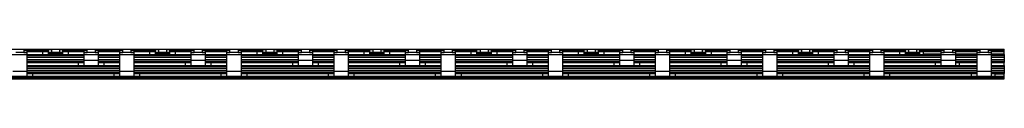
# Model space of a CAD drawing. Header units: millimetres. Extents: x 136 to 1152, y 905 to 920.
# Tile 2 of 2: x 662 to 1152, y 905 to 920. Entities that reach past the tile are written whole.
import ezdxf

# ---------------------------------------------------------------- set-up
doc = ezdxf.new("R2010")
doc.units = ezdxf.units.MM
doc.header["$LTSCALE"] = 118.399118
doc.layers.get('0').update_dxf_attribs({"linetype": 'CONTINUOUS'})

msp = doc.modelspace()

# ---------------------------------------------------------------- linework, layer by layer
at = {"color": 7, "linetype": 'Continuous'}
for p, q in [((136.37, 920.07), (1152.37, 920.07)), ((663.67, 919.87), (659.67, 919.87)), ((663.67, 918.37), (659.67, 918.37)), ((663.67, 919.87), (663.67, 918.37)), ((675.97, 919.76), (663.67, 919.76)), ((663.67, 919.3), (665.17, 919.3)), ((663.67, 918.34), (663.67, 918.14)), ((665.17, 918.14), (663.67, 918.14)), ((665.17, 919.3), (665.17, 906.46)), ((665.17, 919.19), (675.97, 919.19)), ((665.17, 918.81), (675.97, 918.81)), ((672.97, 918.87), (672.97, 917.37)), ((675.97, 917.37), (675.97, 919.83)), ((675.97, 919.83), (677.47, 919.83)), ((677.47, 918.36), (675.97, 918.36)), ((675.97, 918.24), (682.97, 918.24)), ((682.97, 917.71), (675.97, 917.71)), ((677.47, 919.87), (677.47, 918.37)), ((681.47, 919.87), (677.47, 919.87)), ((681.47, 918.37), (677.47, 918.37)), ((681.47, 919.87), (681.47, 918.37)), ((681.47, 919.83), (682.97, 919.83)), ((682.97, 918.36), (681.47, 918.36)), ((682.97, 919.83), (682.97, 917.37)), ((695.27, 919.76), (682.97, 919.76)), ((682.97, 919.19), (693.77, 919.19)), ((682.97, 918.81), (693.77, 918.81)), ((685.97, 917.37), (685.97, 918.87)), ((693.77, 919.3), (695.27, 919.3)), ((693.77, 911.87), (693.77, 919.3)), ((695.27, 918.14), (693.77, 918.14)), ((699.27, 919.87), (695.27, 919.87)), ((695.27, 918.14), (695.27, 919.87)), ((699.27, 918.37), (695.27, 918.37)), ((699.27, 919.87), (699.27, 918.37)), ((713.07, 919.76), (699.27, 919.76)), ((699.27, 919.3), (700.77, 919.3)), ((699.27, 918.34), (699.27, 918.14)), ((700.77, 918.14), (699.27, 918.14)), ((700.77, 919.3), (700.77, 911.87)), ((700.77, 919.19), (711.57, 919.19)), ((700.77, 918.81), (711.57, 918.81)), ((711.57, 919.3), (713.07, 919.3)), ((711.57, 906.46), (711.57, 919.3)), ((713.07, 918.14), (711.57, 918.14)), ((717.07, 919.87), (713.07, 919.87)), ((713.07, 918.14), (713.07, 919.87)), ((717.07, 918.37), (713.07, 918.37)), ((717.07, 919.87), (717.07, 918.37)), ((729.37, 919.76), (717.07, 919.76)), ((717.07, 919.3), (718.57, 919.3)), ((717.07, 918.34), (717.07, 918.14)), ((718.57, 918.14), (717.07, 918.14)), ((718.57, 919.3), (718.57, 906.46)), ((718.57, 919.19), (729.37, 919.19)), ((718.57, 918.81), (729.37, 918.81)), ((726.37, 918.87), (726.37, 917.37)), ((729.37, 919.83), (730.87, 919.83)), ((729.37, 917.37), (729.37, 919.83)), ((730.87, 918.36), (729.37, 918.36)), ((729.37, 918.24), (736.37, 918.24)), ((736.37, 917.71), (729.37, 917.71)), ((734.87, 919.87), (730.87, 919.87)), ((730.87, 919.87), (730.87, 918.37)), ((734.87, 918.37), (730.87, 918.37)), ((734.87, 919.87), (734.87, 918.37)), ((734.87, 919.83), (736.37, 919.83)), ((736.37, 918.36), (734.87, 918.36)), ((736.37, 919.83), (736.37, 917.37)), ((748.67, 919.76), (736.37, 919.76)), ((736.37, 919.19), (747.17, 919.19)), ((736.37, 918.81), (747.17, 918.81)), ((739.37, 917.37), (739.37, 918.87)), ((747.17, 919.3), (748.67, 919.3)), ((747.17, 911.87), (747.17, 919.3)), ((748.67, 918.14), (747.17, 918.14)), ((752.67, 919.87), (748.67, 919.87)), ((748.67, 918.14), (748.67, 919.87)), ((752.67, 918.37), (748.67, 918.37)), ((752.67, 919.87), (752.67, 918.37)), ((766.47, 919.76), (752.67, 919.76)), ((752.67, 919.3), (754.17, 919.3)), ((752.67, 918.34), (752.67, 918.14)), ((754.17, 918.14), (752.67, 918.14)), ((754.17, 919.3), (754.17, 911.87)), ((754.17, 919.19), (764.97, 919.19)), ((754.17, 918.81), (764.97, 918.81)), ((764.97, 919.3), (766.47, 919.3)), ((764.97, 906.46), (764.97, 919.3)), ((766.47, 918.14), (764.97, 918.14)), ((770.47, 919.87), (766.47, 919.87)), ((766.47, 918.14), (766.47, 919.87)), ((770.47, 918.37), (766.47, 918.37)), ((770.47, 919.87), (770.47, 918.37)), ((782.77, 919.76), (770.47, 919.76)), ((770.47, 919.3), (771.97, 919.3)), ((770.47, 918.34), (770.47, 918.14)), ((771.97, 918.14), (770.47, 918.14)), ((771.97, 919.3), (771.97, 906.46)), ((771.97, 919.19), (782.77, 919.19)), ((771.97, 918.81), (782.77, 918.81)), ((779.77, 918.87), (779.77, 917.37)), ((782.77, 919.83), (784.27, 919.83)), ((782.77, 917.37), (782.77, 919.83)), ((784.27, 918.36), (782.77, 918.36)), ((782.77, 918.24), (789.77, 918.24)), ((789.77, 917.71), (782.77, 917.71)), ((788.27, 919.87), (784.27, 919.87)), ((784.27, 919.87), (784.27, 918.37)), ((788.27, 918.37), (784.27, 918.37)), ((788.27, 919.87), (788.27, 918.37)), ((788.27, 919.83), (789.77, 919.83)), ((789.77, 918.36), (788.27, 918.36)), ((789.77, 919.83), (789.77, 917.37)), ((802.07, 919.76), (789.77, 919.76)), ((789.77, 919.19), (800.57, 919.19)), ((789.77, 918.81), (800.57, 918.81)), ((792.77, 917.37), (792.77, 918.87)), ((800.57, 919.3), (802.07, 919.3)), ((800.57, 911.87), (800.57, 919.3)), ((802.07, 918.14), (800.57, 918.14)), ((806.07, 919.87), (802.07, 919.87)), ((802.07, 918.14), (802.07, 919.87)), ((806.07, 918.37), (802.07, 918.37)), ((806.07, 919.87), (806.07, 918.37)), ((819.87, 919.76), (806.07, 919.76)), ((806.07, 919.3), (807.57, 919.3)), ((806.07, 918.34), (806.07, 918.14)), ((807.57, 918.14), (806.07, 918.14)), ((807.57, 919.3), (807.57, 911.87)), ((807.57, 919.19), (818.37, 919.19)), ((807.57, 918.81), (818.37, 918.81)), ((818.37, 919.3), (819.87, 919.3)), ((818.37, 906.46), (818.37, 919.3)), ((819.87, 918.14), (818.37, 918.14)), ((823.87, 919.87), (819.87, 919.87)), ((819.87, 918.14), (819.87, 919.87)), ((823.87, 918.37), (819.87, 918.37)), ((823.87, 919.87), (823.87, 918.37)), ((836.17, 919.76), (823.87, 919.76)), ((823.87, 919.3), (825.37, 919.3)), ((823.87, 918.34), (823.87, 918.14)), ((825.37, 918.14), (823.87, 918.14)), ((825.37, 919.3), (825.37, 906.46)), ((825.37, 919.19), (836.17, 919.19)), ((825.37, 918.81), (836.17, 918.81)), ((833.17, 918.87), (833.17, 917.37)), ((836.17, 919.83), (837.67, 919.83)), ((836.17, 917.37), (836.17, 919.83)), ((837.67, 918.36), (836.17, 918.36)), ((836.17, 918.24), (843.17, 918.24)), ((843.17, 917.71), (836.17, 917.71)), ((841.67, 919.87), (837.67, 919.87)), ((837.67, 919.87), (837.67, 918.37)), ((841.67, 918.37), (837.67, 918.37)), ((841.67, 919.87), (841.67, 918.37)), ((841.67, 919.83), (843.17, 919.83)), ((843.17, 918.36), (841.67, 918.36)), ((843.17, 919.83), (843.17, 917.37)), ((855.47, 919.76), (843.17, 919.76)), ((843.17, 919.19), (853.97, 919.19)), ((843.17, 918.81), (853.97, 918.81)), ((846.17, 917.37), (846.17, 918.87)), ((853.97, 919.3), (855.47, 919.3)), ((853.97, 911.87), (853.97, 919.3)), ((855.47, 918.14), (853.97, 918.14)), ((859.47, 919.87), (855.47, 919.87)), ((855.47, 918.14), (855.47, 919.87)), ((859.47, 918.37), (855.47, 918.37)), ((859.47, 919.87), (859.47, 918.37)), ((873.27, 919.76), (859.47, 919.76)), ((859.47, 919.3), (860.97, 919.3)), ((859.47, 918.34), (859.47, 918.14)), ((860.97, 918.14), (859.47, 918.14)), ((860.97, 919.3), (860.97, 911.87)), ((860.97, 919.19), (871.77, 919.19)), ((860.97, 918.81), (871.77, 918.81)), ((871.77, 919.3), (873.27, 919.3)), ((871.77, 906.46), (871.77, 919.3)), ((873.27, 918.14), (871.77, 918.14)), ((877.27, 919.87), (873.27, 919.87)), ((873.27, 918.14), (873.27, 919.87)), ((877.27, 918.37), (873.27, 918.37)), ((877.27, 919.87), (877.27, 918.37)), ((889.57, 919.76), (877.27, 919.76)), ((877.27, 919.3), (878.77, 919.3)), ((877.27, 918.34), (877.27, 918.14)), ((878.77, 918.14), (877.27, 918.14)), ((878.77, 919.3), (878.77, 906.46)), ((878.77, 919.19), (889.57, 919.19)), ((878.77, 918.81), (889.57, 918.81)), ((886.57, 918.87), (886.57, 917.37)), ((889.57, 919.83), (891.07, 919.83)), ((889.57, 917.37), (889.57, 919.83)), ((891.07, 918.36), (889.57, 918.36)), ((889.57, 918.24), (896.57, 918.24)), ((896.57, 917.71), (889.57, 917.71)), ((895.07, 919.87), (891.07, 919.87)), ((891.07, 919.87), (891.07, 918.37)), ((895.07, 918.37), (891.07, 918.37)), ((895.07, 919.87), (895.07, 918.37)), ((895.07, 919.83), (896.57, 919.83)), ((896.57, 918.36), (895.07, 918.36)), ((896.57, 919.83), (896.57, 917.37)), ((908.87, 919.76), (896.57, 919.76)), ((896.57, 919.19), (907.37, 919.19)), ((896.57, 918.81), (907.37, 918.81)), ((899.57, 917.37), (899.57, 918.87)), ((907.37, 919.3), (908.87, 919.3)), ((907.37, 911.87), (907.37, 919.3)), ((908.87, 918.14), (907.37, 918.14)), ((912.87, 919.87), (908.87, 919.87)), ((908.87, 918.14), (908.87, 919.87)), ((912.87, 918.37), (908.87, 918.37)), ((912.87, 919.87), (912.87, 918.37)), ((926.67, 919.76), (912.87, 919.76)), ((912.87, 919.3), (914.37, 919.3)), ((912.87, 918.34), (912.87, 918.14)), ((914.37, 918.14), (912.87, 918.14)), ((914.37, 919.3), (914.37, 911.87)), ((914.37, 919.19), (925.17, 919.19)), ((914.37, 918.81), (925.17, 918.81)), ((925.17, 919.3), (926.67, 919.3)), ((925.17, 906.46), (925.17, 919.3)), ((926.67, 918.14), (925.17, 918.14)), ((930.67, 919.87), (926.67, 919.87)), ((926.67, 918.14), (926.67, 919.87)), ((930.67, 918.37), (926.67, 918.37)), ((930.67, 919.87), (930.67, 918.37)), ((942.97, 919.76), (930.67, 919.76)), ((930.67, 919.3), (932.17, 919.3)), ((930.67, 918.34), (930.67, 918.14)), ((932.17, 918.14), (930.67, 918.14)), ((932.17, 919.3), (932.17, 906.46)), ((932.17, 919.19), (942.97, 919.19)), ((932.17, 918.81), (942.97, 918.81)), ((939.97, 918.87), (939.97, 917.37)), ((942.97, 919.83), (944.47, 919.83)), ((942.97, 917.37), (942.97, 919.83)), ((944.47, 918.36), (942.97, 918.36)), ((942.97, 918.24), (949.97, 918.24)), ((949.97, 917.71), (942.97, 917.71)), ((948.47, 919.87), (944.47, 919.87)), ((944.47, 919.87), (944.47, 918.37)), ((948.47, 918.37), (944.47, 918.37)), ((948.47, 919.87), (948.47, 918.37)), ((948.47, 919.83), (949.97, 919.83)), ((949.97, 918.36), (948.47, 918.36)), ((949.97, 919.83), (949.97, 917.37)), ((962.27, 919.76), (949.97, 919.76)), ((949.97, 919.19), (960.77, 919.19)), ((949.97, 918.81), (960.77, 918.81)), ((952.97, 917.37), (952.97, 918.87)), ((960.77, 919.3), (962.27, 919.3)), ((960.77, 911.87), (960.77, 919.3)), ((962.27, 918.14), (960.77, 918.14)), ((966.27, 919.87), (962.27, 919.87)), ((962.27, 918.14), (962.27, 919.87)), ((966.27, 918.37), (962.27, 918.37)), ((966.27, 919.87), (966.27, 918.37)), ((980.07, 919.76), (966.27, 919.76)), ((966.27, 919.3), (967.77, 919.3)), ((966.27, 918.34), (966.27, 918.14)), ((967.77, 918.14), (966.27, 918.14)), ((967.77, 919.3), (967.77, 911.87)), ((967.77, 919.19), (978.57, 919.19)), ((967.77, 918.81), (978.57, 918.81)), ((978.57, 919.3), (980.07, 919.3)), ((978.57, 906.46), (978.57, 919.3)), ((980.07, 918.14), (978.57, 918.14)), ((984.07, 919.87), (980.07, 919.87)), ((980.07, 918.14), (980.07, 919.87)), ((984.07, 918.37), (980.07, 918.37)), ((984.07, 919.87), (984.07, 918.37)), ((996.37, 919.76), (984.07, 919.76)), ((984.07, 919.3), (985.57, 919.3)), ((984.07, 918.34), (984.07, 918.14)), ((985.57, 918.14), (984.07, 918.14)), ((985.57, 919.3), (985.57, 906.46)), ((985.57, 919.19), (996.37, 919.19)), ((985.57, 918.81), (996.37, 918.81)), ((993.37, 918.87), (993.37, 917.37)), ((996.37, 919.83), (997.87, 919.83)), ((996.37, 917.37), (996.37, 919.83)), ((997.87, 918.36), (996.37, 918.36)), ((996.37, 918.24), (1003.37, 918.24)), ((1003.37, 917.71), (996.37, 917.71)), ((1001.87, 919.87), (997.87, 919.87)), ((997.87, 919.87), (997.87, 918.37)), ((1001.87, 918.37), (997.87, 918.37)), ((1001.87, 919.87), (1001.87, 918.37)), ((1001.87, 919.83), (1003.37, 919.83)), ((1003.37, 918.36), (1001.87, 918.36)), ((1003.37, 919.83), (1003.37, 917.37)), ((1015.67, 919.76), (1003.37, 919.76)), ((1003.37, 919.19), (1014.17, 919.19)), ((1003.37, 918.81), (1014.17, 918.81)), ((1006.37, 917.37), (1006.37, 918.87)), ((1014.17, 919.3), (1015.67, 919.3)), ((1014.17, 911.87), (1014.17, 919.3)), ((1015.67, 918.14), (1014.17, 918.14)), ((1019.67, 919.87), (1015.67, 919.87)), ((1015.67, 918.14), (1015.67, 919.87)), ((1019.67, 918.37), (1015.67, 918.37)), ((1019.67, 919.87), (1019.67, 918.37)), ((1033.47, 919.76), (1019.67, 919.76)), ((1019.67, 919.3), (1021.17, 919.3)), ((1019.67, 918.34), (1019.67, 918.14)), ((1021.17, 918.14), (1019.67, 918.14)), ((1021.17, 919.3), (1021.17, 911.87)), ((1021.17, 919.19), (1031.97, 919.19)), ((1021.17, 918.81), (1031.97, 918.81)), ((1031.97, 919.3), (1033.47, 919.3)), ((1031.97, 906.46), (1031.97, 919.3)), ((1033.47, 918.14), (1031.97, 918.14)), ((1037.47, 919.87), (1033.47, 919.87)), ((1033.47, 918.14), (1033.47, 919.87)), ((1037.47, 918.37), (1033.47, 918.37)), ((1037.47, 919.87), (1037.47, 918.37)), ((1049.77, 919.76), (1037.47, 919.76)), ((1037.47, 919.3), (1038.97, 919.3)), ((1037.47, 918.34), (1037.47, 918.14)), ((1038.97, 918.14), (1037.47, 918.14)), ((1038.97, 919.3), (1038.97, 906.46)), ((1038.97, 919.19), (1049.77, 919.19)), ((1038.97, 918.81), (1049.77, 918.81)), ((1046.77, 918.87), (1046.77, 917.37)), ((1049.77, 919.83), (1051.27, 919.83)), ((1049.77, 917.37), (1049.77, 919.83)), ((1051.27, 918.36), (1049.77, 918.36)), ((1049.77, 918.24), (1056.77, 918.24)), ((1056.77, 917.71), (1049.77, 917.71)), ((1055.27, 919.87), (1051.27, 919.87)), ((1051.27, 919.87), (1051.27, 918.37)), ((1055.27, 918.37), (1051.27, 918.37)), ((1055.27, 919.87), (1055.27, 918.37)), ((1055.27, 919.83), (1056.77, 919.83)), ((1056.77, 918.36), (1055.27, 918.36)), ((1056.77, 919.83), (1056.77, 917.37)), ((1069.07, 919.76), (1056.77, 919.76)), ((1056.77, 919.19), (1067.57, 919.19)), ((1056.77, 918.81), (1067.57, 918.81)), ((1059.77, 917.37), (1059.77, 918.87)), ((1067.57, 919.3), (1069.07, 919.3)), ((1067.57, 911.87), (1067.57, 919.3)), ((1069.07, 918.14), (1067.57, 918.14)), ((1073.07, 919.87), (1069.07, 919.87)), ((1069.07, 918.14), (1069.07, 919.87)), ((1073.07, 918.37), (1069.07, 918.37)), ((1073.07, 919.87), (1073.07, 918.37)), ((1086.87, 919.76), (1073.07, 919.76)), ((1073.07, 919.3), (1074.57, 919.3)), ((1073.07, 918.34), (1073.07, 918.14)), ((1074.57, 918.14), (1073.07, 918.14)), ((1074.57, 919.3), (1074.57, 911.87)), ((1074.57, 919.19), (1085.37, 919.19)), ((1074.57, 918.81), (1085.37, 918.81)), ((1085.37, 919.3), (1086.87, 919.3)), ((1085.37, 906.46), (1085.37, 919.3)), ((1086.87, 918.14), (1085.37, 918.14)), ((1090.87, 919.87), (1086.87, 919.87)), ((1086.87, 918.14), (1086.87, 919.87)), ((1090.87, 918.37), (1086.87, 918.37)), ((1090.87, 919.87), (1090.87, 918.37)), ((1103.17, 919.76), (1090.87, 919.76)), ((1090.87, 919.3), (1092.37, 919.3)), ((1090.87, 918.34), (1090.87, 918.14)), ((1092.37, 918.14), (1090.87, 918.14)), ((1092.37, 919.3), (1092.37, 906.46)), ((1092.37, 919.19), (1103.17, 919.19)), ((1092.37, 918.81), (1103.17, 918.81)), ((1100.17, 918.87), (1100.17, 917.37)), ((1103.17, 919.83), (1104.67, 919.83)), ((1103.17, 917.37), (1103.17, 919.83)), ((1104.67, 918.36), (1103.17, 918.36)), ((1103.17, 918.24), (1110.17, 918.24)), ((1110.17, 917.71), (1103.17, 917.71)), ((1108.67, 919.87), (1104.67, 919.87)), ((1104.67, 919.87), (1104.67, 918.37)), ((1108.67, 918.37), (1104.67, 918.37)), ((1108.67, 919.87), (1108.67, 918.37)), ((1108.67, 919.83), (1110.17, 919.83)), ((1110.17, 918.36), (1108.67, 918.36)), ((1110.17, 919.83), (1110.17, 917.37)), ((1122.47, 919.76), (1110.17, 919.76)), ((1110.17, 919.19), (1120.97, 919.19)), ((1110.17, 918.81), (1120.97, 918.81)), ((1112.17, 917.37), (1112.17, 918.87)), ((1120.97, 919.3), (1122.47, 919.3)), ((1120.97, 911.87), (1120.97, 919.3)), ((1122.47, 918.14), (1120.97, 918.14)), ((1126.47, 919.87), (1122.47, 919.87)), ((1122.47, 918.14), (1122.47, 919.87)), ((1126.47, 918.37), (1122.47, 918.37)), ((1126.47, 919.87), (1126.47, 918.37)), ((1140.27, 919.76), (1126.47, 919.76)), ((1126.47, 919.3), (1127.97, 919.3)), ((1126.47, 918.34), (1126.47, 918.14)), ((1127.97, 918.14), (1126.47, 918.14)), ((1127.97, 919.3), (1127.97, 911.87)), ((1127.97, 919.19), (1138.77, 919.19)), ((1127.97, 918.81), (1138.77, 918.81)), ((1138.77, 919.3), (1140.27, 919.3)), ((1138.77, 906.46), (1138.77, 919.3)), ((1140.27, 918.14), (1138.77, 918.14)), ((1144.27, 919.87), (1140.27, 919.87)), ((1140.27, 918.14), (1140.27, 919.87)), ((1144.27, 918.37), (1140.27, 918.37)), ((1144.27, 919.87), (1144.27, 918.37)), ((1152.37, 919.76), (1144.27, 919.76)), ((1144.27, 919.3), (1145.77, 919.3)), ((1144.27, 918.34), (1144.27, 918.14)), ((1145.77, 918.14), (1144.27, 918.14)), ((1145.77, 919.3), (1145.77, 906.46)), ((1145.77, 919.19), (1152.37, 919.19)), ((1145.77, 918.81), (1152.37, 918.81)), ((1152.37, 917.52), (1152.37, 920.07)), ((629.57, 917.37), (675.97, 917.37)), ((693.77, 916.91), (665.17, 916.91)), ((665.17, 916.17), (693.77, 916.17)), ((665.17, 915.98), (693.77, 915.98)), ((693.77, 914.78), (665.17, 914.78)), ((693.77, 914.57), (665.17, 914.57)), ((665.17, 913.82), (693.77, 913.82)), ((665.17, 913.37), (693.77, 913.37)), ((674.57, 917.37), (684.37, 917.37)), ((682.97, 917.37), (729.37, 917.37)), ((690.77, 913.37), (693.77, 913.37)), ((690.77, 913.37), (690.77, 911.87)), ((700.77, 914.37), (693.77, 914.37)), ((711.57, 916.91), (700.77, 916.91)), ((700.77, 916.17), (711.57, 916.17)), ((700.77, 915.98), (711.57, 915.98)), ((711.57, 914.78), (700.77, 914.78)), ((711.57, 914.57), (700.77, 914.57)), ((700.77, 913.82), (711.57, 913.82)), ((700.77, 913.37), (703.77, 913.37)), ((700.77, 913.37), (711.57, 913.37)), ((703.77, 911.87), (703.77, 913.37)), ((747.17, 916.91), (718.57, 916.91)), ((718.57, 916.17), (747.17, 916.17)), ((718.57, 915.98), (747.17, 915.98)), ((747.17, 914.78), (718.57, 914.78)), ((747.17, 914.57), (718.57, 914.57)), ((718.57, 913.82), (747.17, 913.82)), ((718.57, 913.37), (747.17, 913.37)), ((727.97, 917.37), (737.77, 917.37)), ((736.37, 917.37), (782.77, 917.37)), ((744.17, 913.37), (747.17, 913.37)), ((744.17, 913.37), (744.17, 911.87)), ((754.17, 914.37), (747.17, 914.37)), ((764.97, 916.91), (754.17, 916.91)), ((754.17, 916.17), (764.97, 916.17)), ((754.17, 915.98), (764.97, 915.98)), ((764.97, 914.78), (754.17, 914.78)), ((764.97, 914.57), (754.17, 914.57)), ((754.17, 913.82), (764.97, 913.82)), ((754.17, 913.37), (757.17, 913.37)), ((754.17, 913.37), (764.97, 913.37)), ((757.17, 911.87), (757.17, 913.37)), ((800.57, 916.91), (771.97, 916.91)), ((771.97, 916.17), (800.57, 916.17)), ((771.97, 915.98), (800.57, 915.98)), ((800.57, 914.78), (771.97, 914.78)), ((800.57, 914.57), (771.97, 914.57)), ((771.97, 913.82), (800.57, 913.82)), ((771.97, 913.37), (800.57, 913.37)), ((781.37, 917.37), (791.17, 917.37)), ((789.77, 917.37), (836.17, 917.37)), ((797.57, 913.37), (800.57, 913.37)), ((797.57, 913.37), (797.57, 911.87)), ((807.57, 914.37), (800.57, 914.37)), ((818.37, 916.91), (807.57, 916.91)), ((807.57, 916.17), (818.37, 916.17)), ((807.57, 915.98), (818.37, 915.98)), ((818.37, 914.78), (807.57, 914.78)), ((818.37, 914.57), (807.57, 914.57)), ((807.57, 913.82), (818.37, 913.82)), ((807.57, 913.37), (810.57, 913.37)), ((807.57, 913.37), (818.37, 913.37)), ((810.57, 911.87), (810.57, 913.37)), ((853.97, 916.91), (825.37, 916.91)), ((825.37, 916.17), (853.97, 916.17)), ((825.37, 915.98), (853.97, 915.98)), ((853.97, 914.78), (825.37, 914.78)), ((853.97, 914.57), (825.37, 914.57)), ((825.37, 913.82), (853.97, 913.82)), ((825.37, 913.37), (853.97, 913.37)), ((834.77, 917.37), (844.57, 917.37)), ((843.17, 917.37), (889.57, 917.37)), ((850.97, 913.37), (853.97, 913.37)), ((850.97, 913.37), (850.97, 911.87)), ((860.97, 914.37), (853.97, 914.37)), ((871.77, 916.91), (860.97, 916.91)), ((860.97, 916.17), (871.77, 916.17)), ((860.97, 915.98), (871.77, 915.98)), ((871.77, 914.78), (860.97, 914.78)), ((871.77, 914.57), (860.97, 914.57)), ((860.97, 913.82), (871.77, 913.82)), ((860.97, 913.37), (863.97, 913.37)), ((860.97, 913.37), (871.77, 913.37)), ((863.97, 911.87), (863.97, 913.37)), ((907.37, 916.91), (878.77, 916.91)), ((878.77, 916.17), (907.37, 916.17)), ((878.77, 915.98), (907.37, 915.98)), ((907.37, 914.78), (878.77, 914.78)), ((907.37, 914.57), (878.77, 914.57)), ((878.77, 913.82), (907.37, 913.82)), ((878.77, 913.37), (907.37, 913.37)), ((888.17, 917.37), (897.97, 917.37)), ((896.57, 917.37), (942.97, 917.37)), ((904.37, 913.37), (907.37, 913.37)), ((904.37, 913.37), (904.37, 911.87)), ((914.37, 914.37), (907.37, 914.37)), ((925.17, 916.91), (914.37, 916.91)), ((914.37, 916.17), (925.17, 916.17)), ((914.37, 915.98), (925.17, 915.98)), ((925.17, 914.78), (914.37, 914.78)), ((925.17, 914.57), (914.37, 914.57)), ((914.37, 913.82), (925.17, 913.82)), ((914.37, 913.37), (917.37, 913.37)), ((914.37, 913.37), (925.17, 913.37)), ((917.37, 911.87), (917.37, 913.37)), ((960.77, 916.91), (932.17, 916.91)), ((932.17, 916.17), (960.77, 916.17)), ((932.17, 915.98), (960.77, 915.98)), ((960.77, 914.78), (932.17, 914.78)), ((960.77, 914.57), (932.17, 914.57)), ((932.17, 913.82), (960.77, 913.82)), ((932.17, 913.37), (960.77, 913.37)), ((941.57, 917.37), (951.37, 917.37)), ((949.97, 917.37), (996.37, 917.37)), ((957.77, 913.37), (960.77, 913.37)), ((957.77, 913.37), (957.77, 911.87)), ((967.77, 914.37), (960.77, 914.37)), ((978.57, 916.91), (967.77, 916.91)), ((967.77, 916.17), (978.57, 916.17)), ((967.77, 915.98), (978.57, 915.98)), ((978.57, 914.78), (967.77, 914.78)), ((978.57, 914.57), (967.77, 914.57)), ((967.77, 913.82), (978.57, 913.82)), ((967.77, 913.37), (970.77, 913.37)), ((967.77, 913.37), (978.57, 913.37)), ((970.77, 911.87), (970.77, 913.37)), ((1014.17, 916.91), (985.57, 916.91)), ((985.57, 916.17), (1014.17, 916.17)), ((985.57, 915.98), (1014.17, 915.98)), ((1014.17, 914.78), (985.57, 914.78)), ((1014.17, 914.57), (985.57, 914.57)), ((985.57, 913.82), (1014.17, 913.82)), ((985.57, 913.37), (1014.17, 913.37)), ((994.97, 917.37), (1004.77, 917.37)), ((1003.37, 917.37), (1049.77, 917.37)), ((1011.17, 913.37), (1014.17, 913.37)), ((1011.17, 913.37), (1011.17, 911.87)), ((1021.17, 914.37), (1014.17, 914.37)), ((1031.97, 916.91), (1021.17, 916.91)), ((1021.17, 916.17), (1031.97, 916.17)), ((1021.17, 915.98), (1031.97, 915.98)), ((1031.97, 914.78), (1021.17, 914.78)), ((1031.97, 914.57), (1021.17, 914.57)), ((1021.17, 913.82), (1031.97, 913.82)), ((1021.17, 913.37), (1024.17, 913.37)), ((1021.17, 913.37), (1031.97, 913.37)), ((1024.17, 911.87), (1024.17, 913.37)), ((1067.57, 916.91), (1038.97, 916.91)), ((1038.97, 916.17), (1067.57, 916.17)), ((1038.97, 915.98), (1067.57, 915.98)), ((1067.57, 914.78), (1038.97, 914.78)), ((1067.57, 914.57), (1038.97, 914.57)), ((1038.97, 913.82), (1067.57, 913.82)), ((1038.97, 913.37), (1067.57, 913.37)), ((1048.37, 917.37), (1058.17, 917.37)), ((1056.77, 917.37), (1103.17, 917.37)), ((1064.57, 913.37), (1067.57, 913.37)), ((1064.57, 913.37), (1064.57, 911.87)), ((1074.57, 914.37), (1067.57, 914.37)), ((1085.37, 916.91), (1074.57, 916.91)), ((1074.57, 916.17), (1085.37, 916.17)), ((1074.57, 915.98), (1085.37, 915.98)), ((1085.37, 914.78), (1074.57, 914.78)), ((1085.37, 914.57), (1074.57, 914.57)), ((1074.57, 913.82), (1085.37, 913.82)), ((1074.57, 913.37), (1077.57, 913.37)), ((1074.57, 913.37), (1085.37, 913.37)), ((1077.57, 911.87), (1077.57, 913.37)), ((1120.97, 916.91), (1092.37, 916.91)), ((1092.37, 916.17), (1120.97, 916.17)), ((1092.37, 915.98), (1120.97, 915.98)), ((1120.97, 914.78), (1092.37, 914.78)), ((1120.97, 914.57), (1092.37, 914.57)), ((1092.37, 913.82), (1120.97, 913.82)), ((1092.37, 913.37), (1120.97, 913.37)), ((1101.77, 917.37), (1111.36, 917.37)), ((1110.17, 917.37), (1152.37, 917.37)), ((1120.97, 917.52), (1112.17, 917.52)), ((1117.97, 913.37), (1120.97, 913.37)), ((1117.97, 913.37), (1117.97, 911.87)), ((1127.97, 914.37), (1120.97, 914.37)), ((1138.77, 917.52), (1127.97, 917.52)), ((1138.77, 916.91), (1127.97, 916.91)), ((1127.97, 916.17), (1138.77, 916.17)), ((1127.97, 915.98), (1138.77, 915.98)), ((1138.77, 914.78), (1127.97, 914.78)), ((1138.77, 914.57), (1127.97, 914.57)), ((1127.97, 913.82), (1138.77, 913.82)), ((1127.97, 913.37), (1129.97, 913.37)), ((1127.97, 913.37), (1138.77, 913.37)), ((1129.97, 911.87), (1129.97, 913.37)), ((1152.37, 917.52), (1145.77, 917.52)), ((1152.37, 916.91), (1145.77, 916.91)), ((1145.77, 916.17), (1152.37, 916.17)), ((1145.77, 915.98), (1152.37, 915.98)), ((1152.37, 914.78), (1145.77, 914.78)), ((1152.37, 914.57), (1145.77, 914.57)), ((1145.77, 913.82), (1152.37, 913.82)), ((1145.77, 913.37), (1152.37, 913.37)), ((1152.37, 917.37), (1152.37, 916.17)), ((1152.37, 916.02), (1152.37, 914.58)), ((1152.37, 914.57), (1152.37, 913.37)), ((1152.37, 911.92), (1152.37, 913.32)), ((665.17, 908.87), (658.17, 908.87)), ((665.17, 911.87), (693.77, 911.87)), ((711.57, 911.42), (665.17, 911.42)), ((665.17, 910.68), (711.57, 910.68)), ((665.17, 910.46), (711.57, 910.46)), ((711.57, 909.26), (665.17, 909.26)), ((711.57, 909.08), (665.17, 909.08)), ((665.17, 908.33), (711.57, 908.33)), ((665.17, 907.87), (666.57, 907.87)), ((665.17, 907.87), (711.57, 907.87)), ((668.17, 906.37), (668.17, 907.87)), ((692.3, 911.87), (702.23, 911.87)), ((700.77, 911.87), (711.57, 911.87)), ((708.57, 907.87), (708.57, 906.37)), ((710.17, 907.87), (711.57, 907.87)), ((718.57, 908.87), (711.57, 908.87)), ((718.57, 911.87), (747.17, 911.87)), ((764.97, 911.42), (718.57, 911.42)), ((718.57, 910.68), (764.97, 910.68)), ((718.57, 910.46), (764.97, 910.46)), ((764.97, 909.26), (718.57, 909.26)), ((764.97, 909.08), (718.57, 909.08)), ((718.57, 908.33), (764.97, 908.33)), ((718.57, 907.87), (719.97, 907.87)), ((718.57, 907.87), (764.97, 907.87)), ((721.57, 906.37), (721.57, 907.87)), ((745.7, 911.87), (755.63, 911.87)), ((754.17, 911.87), (764.97, 911.87)), ((761.97, 907.87), (761.97, 906.37)), ((763.57, 907.87), (764.97, 907.87)), ((771.97, 908.87), (764.97, 908.87)), ((771.97, 911.87), (800.57, 911.87)), ((818.37, 911.42), (771.97, 911.42)), ((771.97, 910.68), (818.37, 910.68)), ((771.97, 910.46), (818.37, 910.46)), ((818.37, 909.26), (771.97, 909.26)), ((818.37, 909.08), (771.97, 909.08)), ((771.97, 908.33), (818.37, 908.33)), ((771.97, 907.87), (773.37, 907.87)), ((771.97, 907.87), (818.37, 907.87)), ((774.97, 906.37), (774.97, 907.87)), ((799.1, 911.87), (809.03, 911.87)), ((807.57, 911.87), (818.37, 911.87)), ((815.37, 907.87), (815.37, 906.37)), ((816.97, 907.87), (818.37, 907.87)), ((825.37, 908.87), (818.37, 908.87)), ((825.37, 911.87), (853.97, 911.87)), ((871.77, 911.42), (825.37, 911.42)), ((825.37, 910.68), (871.77, 910.68)), ((825.37, 910.46), (871.77, 910.46)), ((871.77, 909.26), (825.37, 909.26)), ((871.77, 909.08), (825.37, 909.08)), ((825.37, 908.33), (871.77, 908.33)), ((825.37, 907.87), (826.77, 907.87)), ((825.37, 907.87), (871.77, 907.87)), ((828.37, 906.37), (828.37, 907.87)), ((852.5, 911.87), (862.43, 911.87)), ((860.97, 911.87), (871.77, 911.87)), ((868.77, 907.87), (868.77, 906.37)), ((870.37, 907.87), (871.77, 907.87)), ((878.77, 908.87), (871.77, 908.87)), ((878.77, 911.87), (907.37, 911.87)), ((925.17, 911.42), (878.77, 911.42)), ((878.77, 910.68), (925.17, 910.68)), ((878.77, 910.46), (925.17, 910.46)), ((925.17, 909.26), (878.77, 909.26)), ((925.17, 909.08), (878.77, 909.08)), ((878.77, 908.33), (925.17, 908.33)), ((878.77, 907.87), (880.17, 907.87)), ((878.77, 907.87), (925.17, 907.87)), ((881.77, 906.37), (881.77, 907.87)), ((905.9, 911.87), (915.83, 911.87)), ((914.37, 911.87), (925.17, 911.87)), ((922.17, 907.87), (922.17, 906.37)), ((923.77, 907.87), (925.17, 907.87)), ((932.17, 908.87), (925.17, 908.87)), ((932.17, 911.87), (960.77, 911.87)), ((978.57, 911.42), (932.17, 911.42)), ((932.17, 910.68), (978.57, 910.68)), ((932.17, 910.46), (978.57, 910.46)), ((978.57, 909.26), (932.17, 909.26)), ((978.57, 909.08), (932.17, 909.08)), ((932.17, 908.33), (978.57, 908.33)), ((932.17, 907.87), (933.57, 907.87)), ((932.17, 907.87), (978.57, 907.87)), ((935.17, 906.37), (935.17, 907.87)), ((959.3, 911.87), (969.23, 911.87)), ((967.77, 911.87), (978.57, 911.87)), ((975.57, 907.87), (975.57, 906.37)), ((977.17, 907.87), (978.57, 907.87)), ((985.57, 908.87), (978.57, 908.87)), ((985.57, 911.87), (1014.17, 911.87)), ((1031.97, 911.42), (985.57, 911.42)), ((985.57, 910.68), (1031.97, 910.68)), ((985.57, 910.46), (1031.97, 910.46)), ((1031.97, 909.26), (985.57, 909.26)), ((1031.97, 909.08), (985.57, 909.08)), ((985.57, 908.33), (1031.97, 908.33)), ((985.57, 907.87), (986.97, 907.87)), ((985.57, 907.87), (1031.97, 907.87)), ((988.57, 906.37), (988.57, 907.87)), ((1012.7, 911.87), (1022.63, 911.87)), ((1021.17, 911.87), (1031.97, 911.87)), ((1028.97, 907.87), (1028.97, 906.37)), ((1030.57, 907.87), (1031.97, 907.87)), ((1038.97, 908.87), (1031.97, 908.87)), ((1038.97, 911.87), (1067.57, 911.87)), ((1085.37, 911.42), (1038.97, 911.42)), ((1038.97, 910.68), (1085.37, 910.68)), ((1038.97, 910.46), (1085.37, 910.46)), ((1085.37, 909.26), (1038.97, 909.26)), ((1085.37, 909.08), (1038.97, 909.08)), ((1038.97, 908.33), (1085.37, 908.33)), ((1038.97, 907.87), (1040.37, 907.87)), ((1038.97, 907.87), (1085.37, 907.87)), ((1041.97, 906.37), (1041.97, 907.87)), ((1066.1, 911.87), (1076.03, 911.87)), ((1074.57, 911.87), (1085.37, 911.87)), ((1082.37, 907.87), (1082.37, 906.37)), ((1083.97, 907.87), (1085.37, 907.87)), ((1092.37, 908.87), (1085.37, 908.87)), ((1092.37, 911.87), (1120.97, 911.87)), ((1138.77, 911.42), (1092.37, 911.42)), ((1092.37, 910.68), (1138.77, 910.68)), ((1092.37, 910.46), (1138.77, 910.46)), ((1138.77, 909.26), (1092.37, 909.26)), ((1138.77, 909.08), (1092.37, 909.08)), ((1092.37, 908.33), (1138.77, 908.33)), ((1092.37, 907.87), (1093.77, 907.87)), ((1092.37, 907.87), (1138.77, 907.87)), ((1095.37, 906.37), (1095.37, 907.87)), ((1119.5, 911.87), (1129.2, 911.87)), ((1127.97, 911.87), (1138.77, 911.87)), ((1135.77, 907.87), (1135.77, 906.37)), ((1137.37, 907.87), (1138.77, 907.87)), ((1145.77, 908.87), (1138.77, 908.87)), ((1145.77, 911.87), (1152.37, 911.87)), ((1152.37, 911.42), (1145.77, 911.42)), ((1145.77, 910.68), (1152.37, 910.68)), ((1145.77, 910.46), (1152.37, 910.46)), ((1152.37, 909.26), (1145.77, 909.26)), ((1152.37, 909.08), (1145.77, 909.08)), ((1145.77, 908.33), (1152.37, 908.33)), ((1145.77, 907.87), (1146.96, 907.87)), ((1145.77, 907.87), (1152.37, 907.87)), ((1147.77, 906.37), (1147.77, 907.87)), ((1152.37, 911.87), (1152.37, 910.68)), ((1152.37, 910.49), (1152.37, 907.87)), ((1152.37, 906.46), (136.37, 906.46)), ((136.37, 906.08), (1152.37, 906.08)), ((136.37, 905.51), (1152.37, 905.51)), ((136.37, 905.17), (1152.37, 905.17)), ((1147.77, 907.72), (1152.37, 907.72)), ((1152.37, 905.17), (1152.37, 907.72))]:
    msp.add_line(p, q, dxfattribs=at)

doc.saveas('drawing.dxf')
